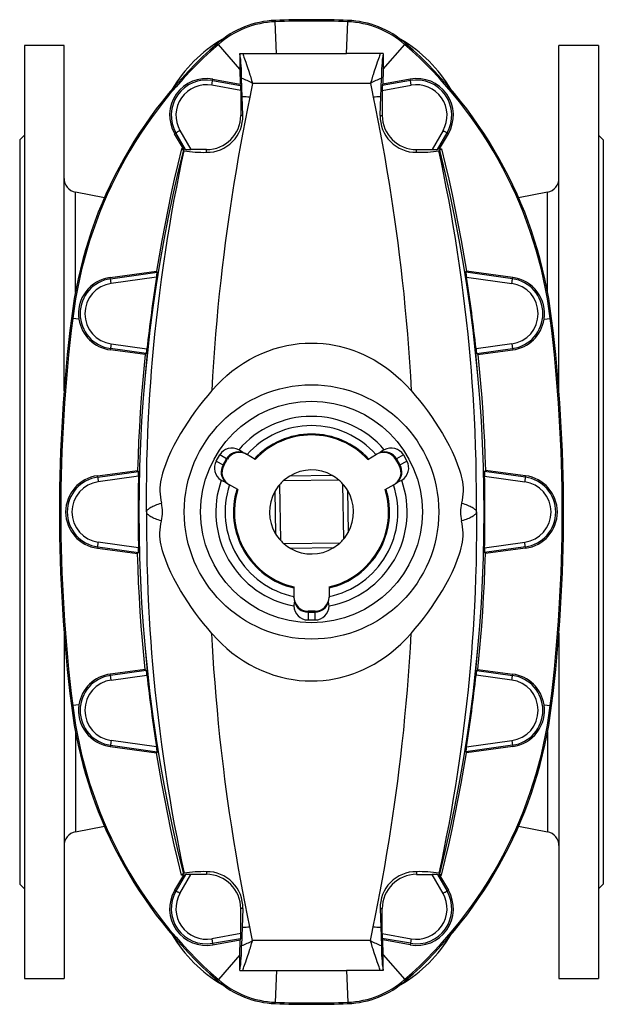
# Model space of a CAD drawing. Extents: x 73 to 836, y -526 to 1080.
# Tile 1 of 4: x 73 to 323, y -211 to 211. Entities that reach past the tile are written whole.
import ezdxf

# ---------------------------------------------------------------- set-up
doc = ezdxf.new("R2010")
doc.units = 0
doc.layers.get('0').update_dxf_attribs({"linetype": 'CONTINUOUS'})

msp = doc.modelspace()

# ---------------------------------------------------------------- linework, layer by layer
at = {"color": 8, "linetype": 'CONTINUOUS'}
for p, q in [((182.62, 210.22), (182.64, 209.64)), ((183.17, 196.03), (182.64, 209.64)), ((213.13, 196.03), (213.65, 209.64)), ((213.67, 210.22), (213.65, 209.64)), ((157.86, 200.38), (158.24, 199.94)), ((167.5, 189.33), (158.24, 199.94)), ((228.79, 189.33), (238.06, 199.94)), ((238.44, 200.38), (238.06, 199.94)), ((167.85, 180.23), (155.42, 182.42)), ((155.77, 184.39), (155.88, 185.03)), ((155.77, 184.39), (167.8, 182.26)), ((223.42, 183.22), (172.87, 183.22)), ((228.44, 180.23), (240.87, 182.42)), ((240.53, 184.39), (228.49, 182.26)), ((240.53, 184.39), (240.41, 185.03)), ((168.72, 169.52), (167.85, 169.52)), ((227.57, 169.52), (228.44, 169.52)), ((140.07, 161.97), (139.53, 161.65)), ((144.17, 154.86), (140.07, 161.97)), ((141.8, 162.96), (146.51, 154.81)), ((254.49, 162.96), (249.79, 154.81)), ((252.12, 154.86), (256.22, 161.97)), ((256.22, 161.97), (256.77, 161.65)), ((153.15, 153.67), (153.15, 154.81)), ((243.15, 153.67), (243.15, 154.81)), ((97, 93.71), (97, 136.63)), ((299.29, 93.71), (299.29, 136.63)), ((112.05, 99.47), (132.04, 102.28)), ((284.25, 99.47), (264.25, 102.28)), ((112.05, 99.47), (111.96, 100.08)), ((131.8, 100.23), (112.32, 97.49)), ((264.5, 100.23), (283.97, 97.49)), ((284.25, 99.47), (284.34, 100.08)), ((95.27, 82.51), (95.84, 82.44)), ((98.52, 82.11), (95.84, 82.44)), ((297.78, 82.11), (300.45, 82.44)), ((301.03, 82.51), (300.45, 82.44)), ((112.05, 69.56), (111.97, 68.99)), ((127.35, 67.41), (112.05, 69.56)), ((112.32, 71.54), (127.65, 69.39)), ((283.97, 71.54), (268.64, 69.39)), ((268.94, 67.41), (284.25, 69.56)), ((284.25, 69.56), (284.33, 68.99)), ((157.31, 21.36), (160.25, 19.66)), ((161.75, 22.26), (158.81, 23.96)), ((160.25, 19.66), (161.75, 22.26)), ((161.77, 22.25), (160.27, 19.65)), ((162.09, 22.07), (161.77, 22.25)), ((234.53, 22.25), (234.2, 22.07)), ((236.03, 19.65), (234.53, 22.25)), ((237.49, 23.96), (234.55, 22.26)), ((234.55, 22.26), (236.05, 19.66)), ((236.05, 19.66), (238.99, 21.36)), ((106.55, 14.47), (123.98, 16.92)), ((160.27, 19.65), (160.59, 19.47)), ((235.7, 19.47), (236.03, 19.65)), ((236.03, 19.65), (236.05, 19.66)), ((289.75, 14.47), (272.31, 16.92)), ((106.55, 14.47), (106.46, 15.06)), ((124.01, 14.91), (106.82, 12.49)), ((272.28, 14.91), (289.47, 12.49)), ((289.75, 14.47), (289.83, 15.06)), ((106.55, -15.44), (106.46, -16.03)), ((106.55, -15.44), (123.98, -17.89)), ((124.01, -15.87), (106.82, -13.46)), ((272.28, -15.87), (289.47, -13.46)), ((289.75, -15.44), (272.31, -17.89)), ((289.75, -15.44), (289.83, -16.03)), ((196.65, -42.98), (196.65, -43.36)), ((196.65, -43.36), (199.65, -43.36)), ((196.65, -43.36), (196.65, -43.38)), ((199.65, -43.38), (196.65, -43.38)), ((196.65, -43.38), (196.65, -46.78)), ((199.65, -43.36), (199.65, -42.98)), ((199.65, -43.38), (199.65, -43.36)), ((199.65, -46.78), (199.65, -43.38)), ((112.05, -70.53), (111.97, -69.96)), ((127.35, -68.38), (112.05, -70.53)), ((112.32, -72.51), (127.65, -70.36)), ((283.97, -72.51), (268.64, -70.36)), ((268.94, -68.38), (284.25, -70.53)), ((284.25, -70.53), (284.33, -69.96)), ((95.27, -83.48), (95.84, -83.4)), ((98.52, -83.07), (95.84, -83.4)), ((297.78, -83.07), (300.45, -83.4)), ((301.03, -83.48), (300.45, -83.4)), ((97, -94.68), (97, -137.59)), ((299.29, -94.68), (299.29, -137.59)), ((112.05, -100.44), (111.96, -101.05)), ((112.05, -100.44), (132.04, -103.25)), ((131.8, -101.2), (112.32, -98.46)), ((284.25, -100.44), (264.25, -103.25)), ((264.5, -101.2), (283.97, -98.46)), ((284.25, -100.44), (284.34, -101.05)), ((144.17, -155.83), (140.07, -162.93)), ((141.8, -163.93), (146.51, -155.78)), ((153.15, -154.64), (153.15, -155.78)), ((243.15, -154.64), (243.15, -155.78)), ((254.49, -163.93), (249.79, -155.78)), ((252.12, -155.83), (256.22, -162.93)), ((140.07, -162.93), (139.53, -162.62)), ((256.22, -162.93), (256.77, -162.62)), ((168.72, -170.48), (167.85, -170.48)), ((227.57, -170.48), (228.44, -170.48)), ((167.85, -181.19), (155.42, -183.39)), ((228.44, -181.19), (240.87, -183.39)), ((155.77, -185.35), (167.8, -183.23)), ((155.77, -185.35), (155.88, -186)), ((223.42, -184.19), (172.87, -184.19)), ((240.53, -185.35), (228.49, -183.23)), ((240.53, -185.35), (240.41, -186)), ((167.5, -190.3), (158.24, -200.91)), ((228.79, -190.3), (238.06, -200.91)), ((183.17, -196.99), (182.64, -210.61)), ((213.13, -196.99), (213.65, -210.61)), ((157.86, -201.34), (158.24, -200.91)), ((238.44, -201.34), (238.06, -200.91)), ((182.62, -211.18), (182.64, -210.61)), ((213.67, -211.18), (213.65, -210.61))]:
    msp.add_line(p, q, dxfattribs=at)
at = {"color": 7, "linetype": 'CONTINUOUS'}
for p, q in [((92.15, 199.52), (75.15, 199.52)), ((75.15, 199.52), (75.15, -200.48)), ((92.15, 51.44), (92.15, 199.52)), ((321.15, 199.52), (304.15, 199.52)), ((304.15, 51.44), (304.15, 199.52)), ((321.15, 199.52), (321.15, -200.48)), ((167.48, 196.06), (168.84, 196.09)), ((167.48, 196.06), (167.5, 189.33)), ((228.82, 196.06), (227.46, 196.09)), ((228.82, 196.06), (228.79, 189.33)), ((167.5, 189.33), (167.52, 182.89)), ((228.79, 189.33), (228.77, 182.89)), ((155.88, 185.03), (167.52, 182.89)), ((167.8, 182.26), (167.52, 182.89)), ((228.49, 182.26), (228.77, 182.89)), ((240.41, 185.03), (228.77, 182.89)), ((167.85, 180.23), (167.85, 169.52)), ((168.49, 177.46), (168.49, 177.44)), ((227.81, 177.46), (227.81, 177.44)), ((228.44, 180.23), (228.44, 169.52)), ((75.15, 161.02), (73.15, 159.02)), ((143.36, 155.14), (139.53, 161.65)), ((252.93, 155.14), (256.77, 161.65)), ((323.15, 159.02), (321.15, 161.02)), ((73.15, 159.02), (73.15, -159.98)), ((323.15, 159.02), (323.15, -159.98)), ((143.24, 154.61), (142.45, 155.14)), ((143.36, 155.14), (142.45, 155.14)), ((143.26, 154.59), (143.24, 154.61)), ((143.54, 154.34), (143.26, 154.59)), ((143.36, 155.14), (144.17, 154.86)), ((153.15, 154.81), (146.51, 154.81)), ((243.15, 154.81), (249.79, 154.81)), ((252.93, 155.14), (252.12, 154.86)), ((252.75, 154.34), (253.04, 154.59)), ((252.93, 155.14), (253.84, 155.14)), ((253.04, 154.59), (253.05, 154.61)), ((253.05, 154.61), (253.84, 155.14)), ((109.42, 134.21), (97, 136.63)), ((299.29, 136.63), (286.88, 134.21)), ((111.96, 100.08), (131.73, 102.69)), ((132.04, 102.28), (131.73, 102.69)), ((264.25, 102.28), (264.57, 102.69)), ((284.34, 100.08), (264.57, 102.69)), ((126.95, 67.03), (111.97, 68.99)), ((269.35, 67.03), (284.33, 68.99)), ((126.95, 67.03), (127.35, 67.41)), ((269.35, 67.03), (268.94, 67.41)), ((157.31, 21.36), (158.81, 23.96)), ((160.59, 19.47), (162.09, 22.07)), ((168.72, 24.99), (168.68, 25.01)), ((170.19, 24.32), (170.29, 24.26)), ((174.07, 22.08), (170.29, 24.26)), ((222.23, 22.08), (226.01, 24.26)), ((226.01, 24.26), (226.11, 24.32)), ((227.62, 25.01), (227.58, 24.99)), ((234.2, 22.07), (235.7, 19.47)), ((237.49, 23.96), (238.99, 21.36)), ((106.46, 15.06), (123.63, 17.31)), ((123.98, 16.92), (123.63, 17.31)), ((272.31, 16.92), (272.67, 17.31)), ((289.83, 15.06), (272.67, 17.31)), ((209.83, 13.21), (186.03, 12.82)), ((206.96, 15.21), (188.84, 14.92)), ((161.33, 12.29), (161.37, 12.27)), ((162.79, 11.27), (162.69, 11.33)), ((166.57, 9.09), (162.79, 11.27)), ((184.46, 11.2), (184.84, -12.61)), ((211.45, 11.64), (211.84, -12.17)), ((213.55, 8.83), (213.84, -9.3)), ((229.73, 9.09), (233.51, 11.27)), ((233.61, 11.33), (233.51, 11.27)), ((234.92, 12.27), (234.96, 12.29)), ((182.45, 8.33), (182.74, -9.8)), ((106.46, -16.03), (123.63, -18.28)), ((210.27, -13.79), (186.46, -14.17)), ((207.46, -15.89), (189.34, -16.18)), ((289.83, -16.03), (272.67, -18.28)), ((123.98, -17.89), (123.63, -18.28)), ((272.31, -17.89), (272.67, -18.28)), ((190.65, -32.62), (190.65, -36.98)), ((205.65, -32.62), (205.65, -36.98)), ((190.65, -37.1), (190.65, -36.98)), ((205.65, -36.98), (205.65, -37.1)), ((190.8, -38.71), (190.8, -38.76)), ((205.49, -38.76), (205.49, -38.71)), ((199.65, -42.98), (196.65, -42.98)), ((199.65, -46.78), (196.65, -46.78)), ((92.15, -52.41), (92.15, -200.48)), ((304.15, -52.41), (304.15, -200.48)), ((126.95, -68), (111.97, -69.96)), ((126.95, -68), (127.35, -68.38)), ((269.35, -68), (268.94, -68.38)), ((269.35, -68), (284.33, -69.96)), ((111.96, -101.05), (131.73, -103.66)), ((284.34, -101.05), (264.57, -103.66)), ((132.04, -103.25), (131.73, -103.66)), ((264.25, -103.25), (264.57, -103.66)), ((97, -137.59), (109.42, -135.18)), ((286.88, -135.18), (299.29, -137.59)), ((143.36, -156.11), (139.53, -162.62)), ((143.24, -155.57), (142.45, -156.11)), ((143.36, -156.11), (142.45, -156.11)), ((143.26, -155.56), (143.24, -155.57)), ((143.54, -155.31), (143.26, -155.56)), ((143.36, -156.11), (144.17, -155.83)), ((153.15, -155.78), (146.51, -155.78)), ((243.15, -155.78), (249.79, -155.78)), ((252.93, -156.11), (252.12, -155.83)), ((252.75, -155.31), (253.04, -155.56)), ((252.93, -156.11), (253.84, -156.11)), ((252.93, -156.11), (256.77, -162.62)), ((253.04, -155.56), (253.05, -155.57)), ((253.05, -155.57), (253.84, -156.11)), ((73.15, -159.98), (75.15, -161.98)), ((321.15, -161.98), (323.15, -159.98)), ((167.85, -181.19), (167.85, -170.48)), ((228.44, -181.19), (228.44, -170.48)), ((168.49, -178.43), (168.49, -178.41)), ((227.81, -178.43), (227.81, -178.41)), ((155.88, -186), (167.52, -183.85)), ((167.5, -190.3), (167.52, -183.85)), ((167.8, -183.23), (167.52, -183.85)), ((228.49, -183.23), (228.77, -183.85)), ((228.79, -190.3), (228.77, -183.85)), ((240.41, -186), (228.77, -183.85)), ((167.48, -197.02), (167.5, -190.3)), ((228.82, -197.02), (228.79, -190.3)), ((167.48, -197.02), (168.84, -197.06)), ((228.82, -197.02), (227.46, -197.06)), ((75.15, -200.48), (92.15, -200.48)), ((304.15, -200.48), (321.15, -200.48))]:
    msp.add_line(p, q, dxfattribs=at)
at = {"color": 8, "linetype": 'CONTINUOUS', "flags": 128}
for points in [[(168.84, 196.09), (168.82, 195.83), (168.89, 195.46), (169.02, 194.99), (169.2, 194.41), (169.42, 193.78), (169.68, 193.06), (169.97, 192.26), (170.29, 191.37), (170.76, 190.02), (171.26, 188.51), (171.8, 186.86), (171.95, 186.36), (172.51, 184.51), (172.73, 183.74), (172.82, 183.43), (172.85, 183.31), (172.86, 183.26), (172.86, 183.26), (172.87, 183.22)], [(227.46, 196.09), (227.47, 195.83), (227.41, 195.46), (227.28, 194.99), (227.09, 194.41), (226.87, 193.78), (226.62, 193.06), (226.33, 192.26), (226.01, 191.37), (225.54, 190.02), (225.03, 188.51), (224.5, 186.86), (224.34, 186.36), (223.79, 184.51), (223.57, 183.74), (223.48, 183.43), (223.44, 183.31), (223.43, 183.26), (223.43, 183.26), (223.42, 183.22)], [(155.42, 182.42), (155.48, 182.72), (155.53, 183.01), (155.58, 183.29), (155.62, 183.54), (155.66, 183.77), (155.7, 183.98), (155.73, 184.14), (155.75, 184.27), (155.76, 184.35), (155.77, 184.39)], [(172.87, 183.22), (172.29, 180.29), (171.7, 177.3)], [(223.42, 183.22), (224.01, 180.29), (224.6, 177.3)], [(240.87, 182.42), (240.82, 182.72), (240.77, 183.01), (240.72, 183.29), (240.67, 183.54), (240.63, 183.77), (240.6, 183.98), (240.57, 184.14), (240.55, 184.27), (240.53, 184.35), (240.53, 184.39)], [(171.7, 177.3), (170.7, 172.39), (169.71, 167.35), (168.73, 162.2), (167.75, 156.92), (166.79, 151.49), (165.83, 145.95), (164.91, 140.34), (164.01, 134.63), (163.28, 129.8), (162.56, 124.9), (161.87, 119.92), (161.2, 114.87), (160.55, 109.76), (159.89, 104.27), (159.26, 98.71), (158.66, 93.07), (158.09, 87.37), (157.56, 81.61), (157.06, 75.72), (156.6, 69.76), (156.18, 63.74), (155.8, 57.67), (155.47, 51.54)], [(224.6, 177.3), (225.59, 172.39), (226.58, 167.35), (227.57, 162.2), (228.54, 156.92), (229.51, 151.49), (230.46, 145.95), (231.38, 140.34), (232.29, 134.63), (233.02, 129.8), (233.73, 124.9), (234.43, 119.92), (235.1, 114.87), (235.75, 109.76), (236.41, 104.27), (237.04, 98.71), (237.64, 93.07), (238.2, 87.37), (238.74, 81.61), (239.24, 75.72), (239.7, 69.76), (240.12, 63.74), (240.5, 57.67), (240.83, 51.54)], [(141.8, 162.96), (141.54, 162.81), (141.28, 162.67), (141.04, 162.53), (140.81, 162.39), (140.61, 162.28), (140.43, 162.17), (140.29, 162.09), (140.18, 162.03), (140.1, 161.99), (140.07, 161.97)], [(254.49, 162.96), (254.76, 162.81), (255.01, 162.67), (255.26, 162.53), (255.48, 162.39), (255.69, 162.28), (255.86, 162.17), (256.01, 162.09), (256.12, 162.03), (256.19, 161.99), (256.22, 161.97)], [(127.49, -0.48), (127.47, 4.26), (127.48, 8.99), (127.54, 15.25), (127.67, 21.47), (127.84, 27.66), (128.07, 33.81), (128.36, 39.9), (128.63, 44.99), (128.94, 50.04), (129.29, 55.05), (129.66, 59.95), (130.07, 64.81), (130.5, 69.63), (131.09, 75.69), (131.73, 81.67), (132.41, 87.59), (133.14, 93.43), (133.89, 99.19), (134.73, 105.11), (135.59, 110.95), (136.49, 116.7), (137.43, 122.34), (138.38, 127.89), (139.38, 133.4), (140.4, 138.8), (141.43, 144.1), (142.48, 149.28), (143.54, 154.34)], [(268.81, -0.48), (268.83, 4.26), (268.82, 8.99), (268.75, 15.25), (268.63, 21.47), (268.45, 27.66), (268.22, 33.81), (267.94, 39.9), (267.66, 44.99), (267.35, 50.04), (267.01, 55.05), (266.63, 59.95), (266.23, 64.81), (265.79, 69.63), (265.2, 75.69), (264.56, 81.67), (263.88, 87.59), (263.16, 93.43), (262.4, 99.19), (261.57, 105.11), (260.7, 110.95), (259.8, 116.7), (258.87, 122.34), (257.91, 127.89), (256.92, 133.4), (255.9, 138.8), (254.86, 144.1), (253.81, 149.28), (252.75, 154.34)], [(112.32, 97.49), (112.28, 97.79), (112.24, 98.08), (112.2, 98.36), (112.17, 98.62), (112.13, 98.85), (112.1, 99.06), (112.08, 99.22), (112.06, 99.35), (112.05, 99.43), (112.05, 99.47)], [(283.97, 97.49), (284.01, 97.79), (284.05, 98.08), (284.09, 98.36), (284.13, 98.62), (284.16, 98.85), (284.19, 99.06), (284.21, 99.22), (284.23, 99.35), (284.24, 99.43), (284.25, 99.47)], [(112.32, 71.54), (112.28, 71.24), (112.24, 70.95), (112.2, 70.67), (112.17, 70.41), (112.13, 70.18), (112.1, 69.98), (112.08, 69.81), (112.06, 69.69), (112.05, 69.6), (112.05, 69.56)], [(283.97, 71.54), (284.01, 71.24), (284.05, 70.95), (284.09, 70.67), (284.13, 70.41), (284.16, 70.18), (284.19, 69.98), (284.21, 69.81), (284.23, 69.69), (284.24, 69.6), (284.25, 69.56)], [(161.77, 22.25), (161.77, 22.25), (161.77, 22.25), (161.76, 22.25), (161.76, 22.25), (161.76, 22.26), (161.76, 22.26), (161.75, 22.26), (161.75, 22.26)], [(234.55, 22.26), (234.54, 22.26), (234.54, 22.26), (234.53, 22.26), (234.53, 22.25), (234.53, 22.25), (234.53, 22.25), (234.53, 22.25), (234.53, 22.25)], [(160.25, 19.66), (160.25, 19.66), (160.26, 19.66), (160.26, 19.66), (160.26, 19.66), (160.26, 19.66), (160.27, 19.65), (160.27, 19.65), (160.27, 19.65)], [(106.55, 14.47), (106.55, 14.43), (106.56, 14.35), (106.58, 14.22), (106.6, 14.06), (106.63, 13.85), (106.67, 13.62), (106.7, 13.36), (106.74, 13.08), (106.78, 12.79), (106.82, 12.49)], [(289.75, 14.47), (289.74, 14.43), (289.73, 14.35), (289.71, 14.22), (289.69, 14.06), (289.66, 13.85), (289.63, 13.62), (289.59, 13.36), (289.55, 13.08), (289.51, 12.79), (289.47, 12.49)], [(127.49, -0.48), (127.55, -0.23), (127.66, 0.03), (127.81, 0.28), (128.02, 0.53), (128.27, 0.78), (128.56, 1.03), (128.9, 1.28), (129.29, 1.52), (129.72, 1.76), (130.2, 2), (130.71, 2.23), (131.27, 2.46), (131.87, 2.68), (132.51, 2.89), (133.19, 3.1), (133.9, 3.31)], [(262.39, 3.31), (263.11, 3.1), (263.78, 2.89), (264.42, 2.68), (265.02, 2.46), (265.58, 2.23), (266.1, 2), (266.57, 1.76), (267, 1.52), (267.39, 1.28), (267.73, 1.03), (268.03, 0.78), (268.28, 0.53), (268.48, 0.28), (268.64, 0.03), (268.75, -0.23), (268.81, -0.48)], [(127.49, -0.48), (127.47, -5.23), (127.48, -9.96), (127.54, -16.22), (127.67, -22.44), (127.84, -28.63), (128.07, -34.77), (128.36, -40.87), (128.63, -45.95), (128.94, -51), (129.29, -56.02), (129.66, -60.92), (130.07, -65.78), (130.5, -70.6), (131.09, -76.65), (131.73, -82.64), (132.41, -88.56), (133.14, -94.4), (133.89, -100.15), (134.73, -106.08), (135.59, -111.92), (136.49, -117.66), (137.43, -123.31), (138.38, -128.85), (139.38, -134.37), (140.4, -139.77), (141.43, -145.07), (142.48, -150.25), (143.54, -155.31)], [(133.9, -4.27), (133.19, -4.07), (132.51, -3.86), (131.87, -3.64), (131.27, -3.42), (130.71, -3.2), (130.2, -2.97), (129.72, -2.73), (129.29, -2.49), (128.9, -2.25), (128.56, -2), (128.27, -1.75), (128.02, -1.5), (127.81, -1.25), (127.66, -0.99), (127.55, -0.74), (127.49, -0.48)], [(268.81, -0.48), (268.83, -5.23), (268.82, -9.96), (268.75, -16.22), (268.63, -22.44), (268.45, -28.63), (268.22, -34.77), (267.94, -40.87), (267.66, -45.95), (267.35, -51), (267.01, -56.02), (266.63, -60.92), (266.23, -65.78), (265.79, -70.6), (265.2, -76.65), (264.56, -82.64), (263.88, -88.56), (263.16, -94.4), (262.4, -100.15), (261.57, -106.08), (260.7, -111.92), (259.8, -117.66), (258.87, -123.31), (257.91, -128.85), (256.92, -134.37), (255.9, -139.77), (254.86, -145.07), (253.81, -150.25), (252.75, -155.31)], [(268.81, -0.48), (268.75, -0.74), (268.64, -0.99), (268.48, -1.25), (268.28, -1.5), (268.03, -1.75), (267.73, -2), (267.39, -2.25), (267, -2.49), (266.57, -2.73), (266.1, -2.97), (265.58, -3.2), (265.02, -3.42), (264.42, -3.64), (263.78, -3.86), (263.11, -4.07), (262.39, -4.27)], [(106.55, -15.44), (106.55, -15.4), (106.56, -15.31), (106.58, -15.19), (106.6, -15.02), (106.63, -14.82), (106.67, -14.59), (106.7, -14.33), (106.74, -14.05), (106.78, -13.76), (106.82, -13.46)], [(289.75, -15.44), (289.74, -15.4), (289.73, -15.31), (289.71, -15.19), (289.69, -15.02), (289.66, -14.82), (289.63, -14.59), (289.59, -14.33), (289.55, -14.05), (289.51, -13.76), (289.47, -13.46)], [(171.7, -178.27), (170.7, -173.36), (169.72, -168.33), (168.73, -163.16), (167.75, -157.87), (166.79, -152.46), (165.84, -146.94), (164.91, -141.31), (163.99, -135.45), (163.09, -129.48), (162.21, -123.4), (161.64, -119.22), (161.09, -115), (160.55, -110.73), (160, -106.16), (159.46, -101.55), (158.95, -96.89), (158.37, -91.19), (157.82, -85.42), (157.3, -79.59), (156.82, -73.7), (156.38, -67.75), (156.05, -62.71), (155.74, -57.63), (155.47, -52.51)], [(224.6, -178.27), (225.59, -173.36), (226.58, -168.32), (227.57, -163.16), (228.54, -157.88), (229.51, -152.46), (230.46, -146.91), (231.38, -141.31), (232.29, -135.6), (233.02, -130.77), (233.73, -125.86), (234.43, -120.89), (235.1, -115.84), (235.75, -110.73), (236.41, -105.24), (237.04, -99.67), (237.64, -94.04), (238.2, -88.34), (238.74, -82.58), (239.24, -76.68), (239.7, -70.73), (240.12, -64.71), (240.5, -58.64), (240.83, -52.51)], [(112.32, -72.51), (112.28, -72.21), (112.24, -71.92), (112.2, -71.64), (112.17, -71.38), (112.13, -71.15), (112.1, -70.94), (112.08, -70.78), (112.06, -70.65), (112.05, -70.57), (112.05, -70.53)], [(283.97, -72.51), (284.01, -72.21), (284.05, -71.92), (284.09, -71.64), (284.13, -71.38), (284.16, -71.15), (284.19, -70.94), (284.21, -70.78), (284.23, -70.65), (284.24, -70.57), (284.25, -70.53)], [(112.32, -98.46), (112.28, -98.76), (112.24, -99.05), (112.2, -99.33), (112.17, -99.59), (112.13, -99.82), (112.1, -100.02), (112.08, -100.19), (112.06, -100.31), (112.05, -100.4), (112.05, -100.44)], [(283.97, -98.46), (284.01, -98.76), (284.05, -99.05), (284.09, -99.33), (284.13, -99.59), (284.16, -99.82), (284.19, -100.02), (284.21, -100.19), (284.23, -100.31), (284.24, -100.4), (284.25, -100.44)], [(141.8, -163.93), (141.54, -163.78), (141.28, -163.63), (141.04, -163.49), (140.81, -163.36), (140.61, -163.24), (140.43, -163.14), (140.29, -163.06), (140.18, -163), (140.1, -162.95), (140.07, -162.93)], [(254.49, -163.93), (254.76, -163.78), (255.01, -163.63), (255.26, -163.49), (255.48, -163.36), (255.69, -163.24), (255.86, -163.14), (256.01, -163.06), (256.12, -163), (256.19, -162.95), (256.22, -162.93)], [(172.87, -184.19), (172.29, -181.25), (171.7, -178.27)], [(223.42, -184.19), (224.01, -181.25), (224.6, -178.27)], [(155.42, -183.39), (155.48, -183.68), (155.53, -183.98), (155.58, -184.25), (155.62, -184.51), (155.66, -184.74), (155.7, -184.94), (155.73, -185.11), (155.75, -185.23), (155.76, -185.32), (155.77, -185.35)], [(168.84, -197.06), (168.82, -196.8), (168.89, -196.43), (169.02, -195.96), (169.2, -195.38), (169.42, -194.75), (169.68, -194.03), (169.97, -193.23), (170.29, -192.34), (170.76, -190.98), (171.26, -189.48), (171.8, -187.83), (171.95, -187.33), (172.51, -185.48), (172.73, -184.71), (172.82, -184.4), (172.85, -184.27), (172.86, -184.23), (172.86, -184.22), (172.87, -184.19)], [(227.46, -197.06), (227.47, -196.8), (227.41, -196.43), (227.28, -195.96), (227.09, -195.38), (226.87, -194.75), (226.62, -194.03), (226.33, -193.23), (226.01, -192.34), (225.54, -190.98), (225.03, -189.48), (224.5, -187.83), (224.34, -187.33), (223.79, -185.48), (223.57, -184.71), (223.48, -184.4), (223.44, -184.27), (223.43, -184.23), (223.43, -184.22), (223.42, -184.19)], [(240.87, -183.39), (240.82, -183.68), (240.77, -183.98), (240.72, -184.25), (240.67, -184.51), (240.63, -184.74), (240.6, -184.94), (240.57, -185.11), (240.55, -185.23), (240.53, -185.32), (240.53, -185.35)]]:
    msp.add_lwpolyline(points, dxfattribs=at)
at = {"color": 7, "linetype": 'CONTINUOUS', "flags": 128}
for points in [[(168.84, 196.09), (172.41, 196.07), (175.99, 196.05), (179.58, 196.03), (183.17, 196.03)], [(183.17, 196.03), (199.7, 196.02), (213.13, 196.03)], [(227.46, 196.09), (223.88, 196.07), (220.3, 196.05), (216.72, 196.03), (213.13, 196.03)], [(168.49, 177.46), (168.36, 181.48), (168.22, 185.38)], [(227.81, 177.46), (227.94, 181.48), (228.07, 185.38)], [(168.72, 169.52), (168.61, 173.53), (168.49, 177.44)], [(227.57, 169.52), (227.69, 173.53), (227.81, 177.44)], [(142.45, 155.14), (140.88, 148.65), (139.37, 142.14), (137.93, 135.61), (136.56, 129.07), (135.25, 122.49), (134.01, 115.91), (132.84, 109.31), (131.73, 102.69)], [(253.84, 155.14), (255.42, 148.65), (256.92, 142.14), (258.36, 135.61), (259.73, 129.07), (261.04, 122.49), (262.28, 115.91), (263.46, 109.31), (264.57, 102.69)], [(155.47, 51.54), (155.74, 51.86), (157.67, 53.98), (159.7, 56.01), (161.85, 57.97), (164.09, 59.83), (166.5, 61.63), (169, 63.31), (171.62, 64.88), (174.34, 66.31), (176.83, 67.47), (179.39, 68.5), (182.01, 69.41), (184.75, 70.21), (187.54, 70.86), (190.36, 71.36), (192.87, 71.67), (195.39, 71.87), (197.92, 71.94), (200.51, 71.89), (203.11, 71.71), (205.68, 71.4), (207.84, 71.04), (209.97, 70.6), (212.1, 70.06), (214.2, 69.44), (216.31, 68.72), (218.39, 67.92), (220.45, 67.03), (222.46, 66.06), (224.98, 64.7), (227.42, 63.23), (229.78, 61.64), (232.1, 59.91), (234.33, 58.07), (236.46, 56.13), (238.7, 53.89), (240.83, 51.54)], [(126.95, 67.03), (126.32, 60.84), (125.75, 54.64), (125.25, 48.43), (124.8, 42.22), (124.42, 36), (124.09, 29.77), (123.83, 23.54), (123.63, 17.31)], [(269.35, 67.03), (269.97, 60.84), (270.54, 54.64), (271.05, 48.43), (271.49, 42.22), (271.88, 36), (272.2, 29.77), (272.47, 23.54), (272.67, 17.31)], [(155.47, 51.54), (153.69, 49.44), (151.93, 47.29), (150.2, 45.09), (148.51, 42.84), (146.81, 40.48), (145.16, 38.07), (143.57, 35.61), (142.04, 33.1), (140.61, 30.59), (139.24, 28.04), (137.96, 25.45), (136.77, 22.82), (135.69, 20.14), (134.73, 17.42), (134.35, 16.19), (134, 14.93), (133.69, 13.66), (133.45, 12.39), (133.27, 11.11), (133.18, 9.85), (133.17, 8.48), (133.26, 7.15), (133.42, 5.84), (133.64, 4.56), (133.9, 3.31)], [(240.83, 51.54), (242.6, 49.44), (244.36, 47.29), (246.09, 45.09), (247.79, 42.84), (249.49, 40.48), (251.14, 38.07), (252.73, 35.61), (254.25, 33.1), (255.69, 30.59), (257.06, 28.04), (258.34, 25.45), (259.53, 22.82), (260.61, 20.14), (261.56, 17.42), (261.95, 16.19), (262.3, 14.93), (262.6, 13.66), (262.85, 12.39), (263.02, 11.11), (263.12, 9.85), (263.12, 8.48), (263.04, 7.15), (262.88, 5.84), (262.66, 4.56), (262.39, 3.31)], [(168.68, 25.01), (168.19, 25.38), (167, 26.16)], [(229.29, 26.16), (228.75, 25.83), (227.62, 25.01)], [(170.19, 24.32), (169.72, 24.57), (168.72, 24.99)], [(227.58, 24.99), (226.96, 24.75), (226.11, 24.32)], [(159.5, 13.17), (160.06, 12.86), (161.33, 12.29)], [(234.96, 12.29), (235.53, 12.52), (236.79, 13.17)], [(161.37, 12.27), (161.89, 11.85), (162.69, 11.33)], [(233.61, 11.33), (234.41, 11.85), (234.92, 12.27)], [(155.47, -52.51), (153.69, -50.41), (151.93, -48.26), (150.2, -46.06), (148.51, -43.81), (146.81, -41.45), (145.16, -39.03), (143.57, -36.57), (142.04, -34.07), (140.61, -31.56), (139.24, -29.01), (137.96, -26.42), (136.77, -23.78), (135.69, -21.11), (134.73, -18.39), (134.35, -17.16), (134, -15.9), (133.69, -14.63), (133.45, -13.36), (133.27, -12.08), (133.18, -10.81), (133.17, -9.45), (133.26, -8.11), (133.42, -6.8), (133.64, -5.52), (133.9, -4.27)], [(240.83, -52.51), (242.6, -50.41), (244.36, -48.26), (246.09, -46.06), (247.79, -43.81), (249.49, -41.45), (251.14, -39.03), (252.73, -36.57), (254.25, -34.07), (255.69, -31.56), (257.06, -29.01), (258.34, -26.42), (259.53, -23.78), (260.61, -21.11), (261.56, -18.39), (261.95, -17.16), (262.3, -15.9), (262.6, -14.63), (262.85, -13.36), (263.02, -12.08), (263.12, -10.81), (263.12, -9.45), (263.04, -8.11), (262.88, -6.8), (262.66, -5.52), (262.39, -4.27)], [(126.95, -68), (126.32, -61.8), (125.75, -55.6), (125.25, -49.4), (124.8, -43.19), (124.42, -36.97), (124.09, -30.74), (123.83, -24.51), (123.63, -18.28)], [(269.35, -68), (269.97, -61.8), (270.54, -55.6), (271.05, -49.4), (271.49, -43.19), (271.88, -36.97), (272.2, -30.74), (272.47, -24.51), (272.67, -18.28)], [(190.65, -37.1), (190.66, -37.63), (190.8, -38.71)], [(205.49, -38.71), (205.59, -38.05), (205.65, -37.1)], [(190.8, -38.76), (190.72, -39.36), (190.65, -40.77)], [(205.65, -40.77), (205.63, -40.14), (205.49, -38.76)], [(155.47, -52.51), (155.74, -52.83), (157.67, -54.95), (159.7, -56.98), (161.85, -58.94), (164.09, -60.8), (166.5, -62.59), (169, -64.28), (171.62, -65.85), (174.34, -67.28), (176.83, -68.44), (179.39, -69.47), (182.01, -70.38), (184.75, -71.18), (187.54, -71.83), (190.36, -72.33), (192.87, -72.64), (195.39, -72.84), (197.92, -72.91), (200.51, -72.86), (203.11, -72.67), (205.68, -72.37), (207.84, -72.01), (209.97, -71.56), (212.1, -71.03), (214.2, -70.41), (216.31, -69.69), (218.39, -68.89), (220.45, -68), (222.46, -67.03), (224.98, -65.67), (227.42, -64.2), (229.78, -62.61), (232.1, -60.88), (234.33, -59.04), (236.46, -57.1), (238.7, -54.86), (240.83, -52.51)], [(142.45, -156.11), (140.88, -149.62), (139.37, -143.11), (137.93, -136.58), (136.56, -130.03), (135.25, -123.46), (134.01, -116.88), (132.84, -110.27), (131.73, -103.66)], [(253.84, -156.11), (255.42, -149.62), (256.92, -143.11), (258.36, -136.58), (259.73, -130.03), (261.04, -123.46), (262.28, -116.88), (263.46, -110.27), (264.57, -103.66)], [(168.72, -170.48), (168.61, -174.5), (168.49, -178.41)], [(227.57, -170.48), (227.69, -174.5), (227.81, -178.41)], [(168.49, -178.43), (168.36, -182.45), (168.22, -186.35)], [(227.81, -178.43), (227.94, -182.45), (228.07, -186.35)], [(168.84, -197.06), (172.41, -197.04), (175.99, -197.01), (179.58, -197), (183.17, -196.99)], [(183.17, -196.99), (199.7, -196.99), (213.13, -196.99)], [(227.46, -197.06), (223.88, -197.04), (220.3, -197.01), (216.72, -197), (213.13, -196.99)]]:
    msp.add_lwpolyline(points, dxfattribs=at)
at = {"color": 7, "linetype": 'CONTINUOUS'}
for radius in [54.5, 47.49]:
    msp.add_circle((198.15, -0.48), radius, dxfattribs=at)
for centre, radius, start, end in [((184.17, 170.25), 40, 92.2136, 131.126), ((184.17, 170.25), 39.42, 92.2136, 131.126), ((198.15, -191.48), 402, 87.7864, 92.2136), ((198.15, -191.48), 401.42, 87.7864, 92.2136), ((212.13, 170.25), 39.42, 48.874, 87.7864), ((212.13, 170.25), 40, 48.874, 87.7864), ((280.85, 59.52), 187, 131.126, 172.9376), ((280.85, 59.52), 186.42, 131.126, 172.9376), ((190.09, 150.18), 60, 120.2865, 149.4202), ((206.21, 150.18), 60, 30.5797, 59.7135), ((115.44, 59.52), 186.42, 7.0624, 48.874), ((115.44, 59.52), 187, 7.0624, 48.874), ((97.43, 185.79), 70.79, 359.6735, 8.3416), ((298.86, 185.79), 70.79, 171.6584, 180.3264), ((153.05, 169.6), 15.68, 79.5772, 210.4659), ((145.37, 180.7), 22.49, 358.8, 3.9917), ((250.93, 180.7), 22.49, 176.0082, 181.2002), ((243.25, 169.6), 15.68, 329.5342, 100.4227), ((153.42, 168.98), 15.31, 268.9721, 2.0033), ((153.15, 169.52), 14.71, 270, 0), ((242.88, 168.99), 15.32, 178.0322, 270.9924), ((243.15, 169.52), 14.71, 180, 270), ((151.96, 205.9), 52.24, 260.7289, 271.3044), ((145.98, 184.72), 29.91, 266.545, 271.0194), ((243.96, 211.3), 57.63, 269.1914, 278.7754), ((250.32, 184.72), 29.91, 268.9806, 273.455), ((98.15, 142.52), 6, 180, 259), ((298.15, 142.52), 6, 281, 0), ((118.22, 102.9), 13.84, 348.8725, 357.4349), ((278.11, 102.9), 13.87, 182.5746, 191.118), ((114.01, 84.54), 15.68, 97.5163, 188.9205), ((764.15, -0.48), 640.32, 170.95082, 173.73544), ((-367.85, -0.48), 640.32, 6.26456, 9.04918), ((282.28, 84.54), 15.68, 351.0795, 82.4837), ((765.15, -0.48), 675, 172.93757, 187.06243), ((765.15, -0.48), 674.42, 172.93757, 187.06243), ((114, 84.53), 15.67, 188.9135, 262.5281), ((282.29, 84.53), 15.67, 277.4719, 351.0865), ((-368.85, -0.48), 674.42, 352.93757, 7.06243), ((-368.85, -0.48), 675, 352.93757, 7.06243), ((114.92, 70.29), 12.77, 346.9636, 355.9369), ((281.36, 70.29), 12.75, 184.0559, 193.0436), ((198.15, -0.48), 40.98, 40.5447, 139.4553), ((198.15, -0.48), 37, 41.6951, 138.3049), ((198.15, -0.48), 33.42, 42.9687, 137.0313), ((198.15, -0.48), 33, 43.1366, 136.8634), ((164.01, 20.95), 6.01, 60.097, 149.8911), ((232.29, 20.95), 6.01, 30.1089, 119.903), ((162.52, 18.37), 6.01, 150.1089, 239.903), ((167.29, 19.06), 6, 59.9989, 149.9989), ((229.01, 19.06), 6, 30.0011, 120.0011), ((233.78, 18.37), 6.01, 300.097, 29.8911), ((110.45, 15.7), 13.58, 356.6403, 5.1379), ((165.79, 16.47), 6, 150.001, 240.0011), ((198.15, -0.48), 18, 60.69, 121.1518), ((230.51, 16.47), 6, 299.9989, 29.999), ((285.87, 15.7), 13.61, 174.8718, 183.3499), ((108.5, -0.48), 15.68, 97.4796, 262.5204), ((764.15, -0.48), 640.32, 178.62277, 181.37723), ((198.15, -0.48), 40.98, 160.5447, 259.4553), ((198.15, -0.48), 18, 132.3305, 139.5113), ((198.15, -0.48), 18, 121.1518, 132.3305), ((198.15, -0.48), 40.98, 280.5447, 19.4553), ((198.15, -0.48), 18, 49.5113, 60.69), ((198.15, -0.48), 18, 42.3305, 49.5113), ((-367.85, -0.48), 640.32, 358.62277, 1.37723), ((287.79, -0.48), 15.68, 277.4796, 82.5204), ((198.15, -0.48), 37, 161.6951, 258.3049), ((198.15, -0.48), 33.42, 162.9687, 257.0313), ((198.15, -0.48), 33, 163.1366, 256.8634), ((198.15, -0.48), 18, 139.5113, 150.69), ((198.15, -0.48), 37, 281.6951, 18.3049), ((198.15, -0.48), 33.42, 282.9687, 17.0313), ((198.15, -0.48), 33, 283.1366, 16.8634), ((198.15, -0.48), 18, 31.1518, 42.3305), ((198.15, -0.48), 18, 330.69, 31.1518), ((198.15, -0.48), 18, 150.69, 211.1518), ((115.63, -0.48), 18.66, 348.2836, 11.7164), ((280.67, -0.48), 18.66, 168.2836, 191.7164), ((198.15, -0.48), 18, 211.1518, 222.3305), ((198.15, -0.48), 18, 222.3305, 229.5113), ((198.15, -0.48), 18, 312.3305, 319.5113), ((198.15, -0.48), 18, 319.5113, 330.69), ((110.45, -16.67), 13.58, 354.8621, 3.3597), ((198.15, -0.48), 18, 229.5113, 240.69), ((198.15, -0.48), 18, 240.69, 301.1518), ((198.15, -0.48), 18, 301.1518, 312.3305), ((285.87, -16.67), 13.61, 176.6501, 185.1282), ((196.65, -36.98), 6, 179.9989, 269.9989), ((199.65, -36.98), 6, 270.0011, 0.0011), ((196.66, -40.76), 6.01, 180.097, 269.8911), ((199.64, -40.76), 6.01, 270.1089, 359.903), ((114, -85.5), 15.67, 97.4719, 171.0865), ((114.92, -71.26), 12.77, 4.0631, 13.0364), ((764.15, -0.48), 640.32, 186.26456, 189.04918), ((-367.85, -0.48), 640.32, 350.95082, 353.73544), ((281.36, -71.26), 12.75, 166.9564, 175.9441), ((282.29, -85.5), 15.67, 8.9135, 82.5281), ((280.85, -60.48), 187, 187.0624, 228.874), ((280.85, -60.48), 186.42, 187.0624, 228.874), ((114.01, -85.5), 15.68, 171.0901, 262.4731), ((115.44, -60.48), 186.42, 311.126, 352.9376), ((115.44, -60.48), 187, 311.126, 352.9376), ((282.28, -85.5), 15.68, 277.5269, 8.9099), ((118.22, -103.87), 13.84, 2.5651, 11.1275), ((278.11, -103.87), 13.87, 168.882, 177.4254), ((98.15, -143.48), 6, 101, 180), ((298.15, -143.48), 6, 0, 79), ((152.33, -212.26), 57.63, 89.1914, 98.7754), ((145.98, -185.69), 29.91, 88.9806, 93.455), ((153.41, -169.96), 15.32, 358.0322, 90.9924), ((153.15, -170.48), 14.71, 0, 90), ((242.87, -169.95), 15.31, 88.9721, 182.0033), ((243.15, -170.48), 14.71, 90, 180), ((244.34, -206.87), 52.24, 80.7289, 91.3044), ((250.32, -185.69), 29.91, 86.545, 91.0194), ((153.05, -170.57), 15.68, 149.5341, 280.4228), ((243.25, -170.57), 15.68, 259.5772, 30.4659), ((145.37, -181.67), 22.49, 356.0082, 1.2002), ((250.93, -181.67), 22.49, 178.8001, 183.9915), ((190.09, -151.15), 60, 210.5797, 239.7135), ((206.21, -151.15), 60, 300.2865, 329.4203), ((97.43, -186.75), 70.79, 351.6584, 0.3264), ((298.86, -186.75), 70.79, 179.6735, 188.3416), ((184.17, -171.21), 40, 228.874, 267.7864), ((184.17, -171.21), 39.42, 228.874, 267.7864), ((212.13, -171.21), 39.42, 272.2136, 311.126), ((212.13, -171.21), 40, 272.2136, 311.126), ((198.15, 190.52), 401.42, 267.7864, 272.2136), ((198.15, 190.52), 402, 267.7864, 272.2136)]:
    msp.add_arc(centre, radius, start, end, dxfattribs=at)
at = {"color": 8, "linetype": 'CONTINUOUS'}
for centre, radius, start, end in [((153.15, 169.52), 15.1, 80, 210), ((153.15, 169.52), 13.1, 80, 210), ((155.01, 150.82), 37.01, 61.1309, 69.0743), ((241.29, 150.82), 37.01, 110.9258, 118.8691), ((243.15, 169.52), 15.1, 330, 100), ((243.15, 169.52), 13.1, 330, 100), ((168.33, 142.56), 34.9, 84.4576, 89.7371), ((168.55, 142.48), 34.96, 84.8331, 90.1018), ((227.97, 142.56), 34.9, 90.2629, 95.5424), ((227.75, 142.48), 34.96, 89.8982, 95.1669), ((764.15, -0.48), 639.98, 165.97567, 194.02433), ((764.15, -0.48), 639.96, 165.97634, 194.02366), ((-367.85, -0.48), 639.96, 345.97634, 14.02366), ((-367.85, -0.48), 639.98, 345.97567, 14.02433), ((114.15, 84.52), 15.1, 98, 262), ((114.15, 84.52), 13.1, 98, 262), ((282.15, 84.52), 13.1, 278, 82), ((282.15, 84.52), 15.1, 278, 82), ((166.95, 19.27), 6, 73.2245, 150.0711), ((166.96, 19.25), 6, 73.0385, 150.0008), ((229.33, 19.25), 6, 29.9993, 106.9614), ((229.35, 19.27), 5.99, 29.9176, 106.7869), ((165.44, 16.66), 5.99, 149.9176, 226.7869), ((165.46, 16.65), 6, 149.9993, 226.9613), ((230.83, 16.65), 6, 313.0386, 30.0008), ((230.86, 16.66), 6, 313.2244, 30.0711), ((108.65, -0.48), 15.1, 98, 262), ((287.65, -0.48), 15.1, 278, 82), ((108.65, -0.48), 13.1, 98, 262), ((287.65, -0.48), 13.1, 278, 82), ((196.65, -37.36), 6, 193.0385, 270.0008), ((196.64, -37.38), 6, 193.2245, 270.071), ((199.65, -37.36), 6, 269.9993, 346.9613), ((199.66, -37.38), 5.99, 269.9176, 346.7868), ((114.15, -85.48), 15.1, 98, 262), ((282.15, -85.48), 15.1, 278, 82), ((114.15, -85.48), 13.1, 98, 262), ((282.15, -85.48), 13.1, 278, 82), ((153.15, -170.48), 15.1, 150, 280), ((153.15, -170.48), 13.1, 150, 280), ((243.15, -170.48), 15.1, 260, 30), ((243.15, -170.48), 13.1, 260, 30), ((168.55, -143.45), 34.96, 269.8982, 275.1669), ((168.33, -143.53), 34.9, 270.2629, 275.5424), ((227.75, -143.45), 34.96, 264.8331, 270.1018), ((227.97, -143.53), 34.9, 264.4576, 269.7371), ((155.01, -151.78), 37.01, 290.9258, 298.8691), ((241.29, -151.78), 37.01, 241.1309, 249.0743)]:
    msp.add_arc(centre, radius, start, end, dxfattribs=at)

doc.saveas('drawing.dxf')
